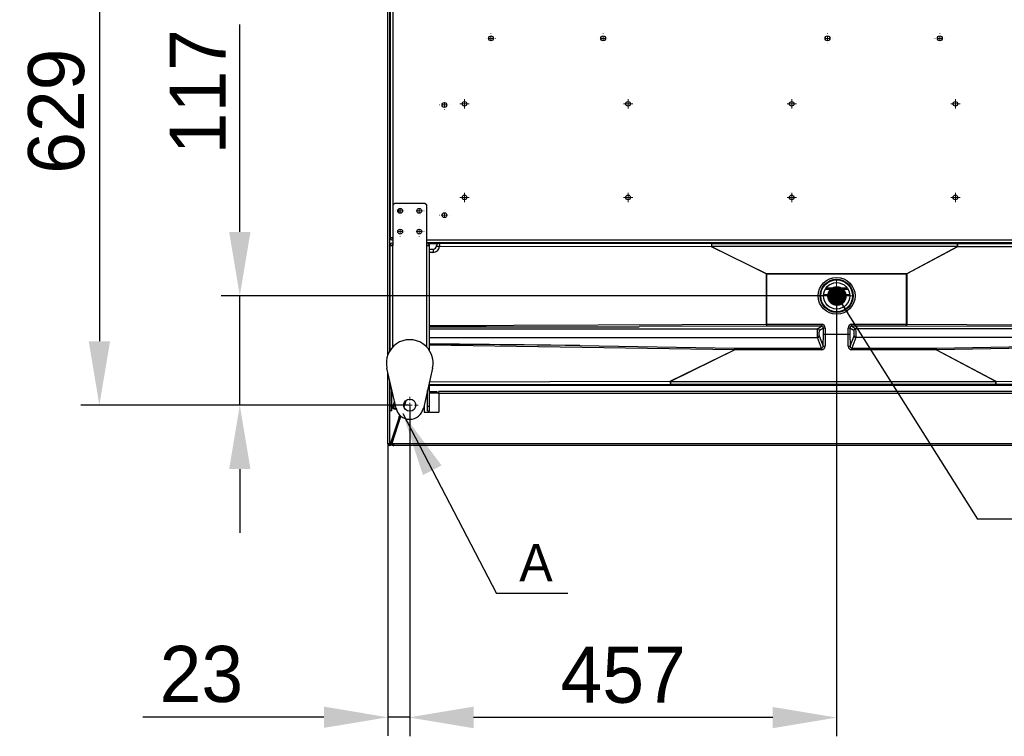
# Model space of a CAD drawing. Header units: millimetres. Extents: x 0 to 39025, y -31299 to 8400.
# Tile 199 of 209: x 14330 to 15383, y 3803 to 4569. Entities that reach past the tile are written whole.
import ezdxf

# ---------------------------------------------------------------- set-up
doc = ezdxf.new("R2010")
doc.units = ezdxf.units.MM
doc.header["$PDSIZE"] = -1
doc.layers.add('ANOTACIJE', color=7, linetype='Continuous')
doc.layers.add('DIMENZIJE', color=4, linetype='Continuous')
doc.styles.add('SLDTEXTSTYLE1', font='Montserrat-Regular.ttf')
doc.styles.add('SLDTEXTSTYLE6', font='txt')
doc.styles.get("Standard").update_dxf_attribs({"font": 'Montserrat-Regular.ttf'})
doc.dimstyles.new('SLDDIMSTYLE0', dxfattribs={"dimtxt": 3, "dimasz": 3.414889, "dimexe": 0, "dimexo": 0.0625, "dimgap": 0.75, "dimtad": 1, "dimdec": 0, "dimlfac": 20, "dimrnd": 1e-09, "dimzin": 12, "dimdsep": 46, "dimtxsty": 'SLDTEXTSTYLE6', "dimsah": 1, "dimcen": 0.09, "dimadec": 0, "dimazin": 3, "dimtfac": 1, "dimtdec": 0, "dimtofl": 0, "dimtmove": 0, "dimatfit": 3, "dimfxl": 1, "dimfrac": 2, "dimtolj": 1, "dimtzin": 12, "dimarcsym": 0})
doc.dimstyles.new('SLDDIMSTYLE2', dxfattribs={"dimtxt": 0.18, "dimasz": 1.050735, "dimexe": 0, "dimexo": 0.0625, "dimgap": 0, "dimtad": 0, "dimtih": 1, "dimtoh": 1, "dimdec": 0, "dimrnd": 1e-09, "dimzin": 0, "dimdsep": 46, "dimtxsty": 'Standard', "dimblk1": 'DOT', "dimblk2": 'DOT', "dimsah": 1, "dimcen": 0.09, "dimadec": 0, "dimazin": 0, "dimtfac": 1.050735, "dimtdec": 0, "dimtofl": 0, "dimtmove": 0, "dimatfit": 3, "dimldrblk": 'DOT', "dimfxl": 1, "dimfrac": 2, "dimtolj": 1, "dimtzin": 0, "dimarcsym": 0})
doc.dimstyles.new('SLDDIMSTYLE3', dxfattribs={"dimtxt": 0.18, "dimasz": 3.414889, "dimexe": 0, "dimexo": 0.0625, "dimgap": 0, "dimtad": 0, "dimtih": 1, "dimtoh": 1, "dimdec": 0, "dimrnd": 1e-09, "dimzin": 0, "dimdsep": 46, "dimtxsty": 'Standard', "dimsah": 1, "dimcen": 0.09, "dimadec": 0, "dimazin": 0, "dimtfac": 3.414889, "dimtdec": 0, "dimtofl": 0, "dimtmove": 0, "dimatfit": 3, "dimfxl": 1, "dimfrac": 2, "dimtolj": 1, "dimtzin": 0, "dimarcsym": 0})

# ---------------------------------------------------------------- blocks, each defined once
blk = doc.blocks.new('SW_CENTERMARKSYMBOL_39')
at = {"color": 0, "linetype": 'Continuous', "lineweight": 18}
for p, q in [((-2.5, 0), (-4.5, 0)), ((0, 0), (-1.25, 0)), ((0, 2.5), (0, 4.5)), ((0, 0), (0, 1.25)), ((0, 0), (0, -1.25)), ((0, 0), (1.25, 0)), ((2.5, 0), (4.5, 0)), ((0, -2.5), (0, -4.5))]:
    blk.add_line(p, q, dxfattribs=at)
blk = doc.blocks.new('SW_CENTERMARKSYMBOL_45')
at = {"color": 0, "linetype": 'Continuous', "lineweight": 18}
for p, q in [((-2.5, 0), (-2.55, 0)), ((0, 0), (-1.25, 0)), ((0, 2.5), (0, 2.55)), ((0, 0), (0, 1.25)), ((0, 0), (0, -1.25)), ((0, 0), (1.25, 0)), ((2.5, 0), (2.55, 0)), ((0, -2.5), (0, -2.55))]:
    blk.add_line(p, q, dxfattribs=at)
blk = doc.blocks.new('SW_CENTERMARKSYMBOL_46')
at = {"color": 0, "linetype": 'Continuous', "lineweight": 18}
for p, q in [((-2.5, 0), (-2.55, 0)), ((0, 0), (-1.25, 0)), ((0, 2.5), (0, 2.55)), ((0, 0), (0, 1.25)), ((0, 0), (0, -1.25)), ((0, 0), (1.25, 0)), ((2.5, 0), (2.55, 0)), ((0, -2.5), (0, -2.55))]:
    blk.add_line(p, q, dxfattribs=at)
blk = doc.blocks.new('SW_CENTERMARKSYMBOL_47')
at = {"color": 0, "linetype": 'Continuous', "lineweight": 18}
for p, q in [((-2.5, 0), (-2.55, 0)), ((0, 0), (-1.25, 0)), ((0, 2.5), (0, 2.55)), ((0, 0), (0, 1.25)), ((0, 0), (0, -1.25)), ((0, 0), (1.25, 0)), ((2.5, 0), (2.55, 0)), ((0, -2.5), (0, -2.55))]:
    blk.add_line(p, q, dxfattribs=at)
blk = doc.blocks.new('SW_CENTERMARKSYMBOL_52')
at = {"color": 0, "linetype": 'Continuous', "lineweight": 18}
for p, q in [((-2.5, 0), (-2.55, 0)), ((0, 0), (-1.25, 0)), ((0, 2.5), (0, 2.55)), ((0, 0), (0, 1.25)), ((0, 0), (0, -1.25)), ((0, 0), (1.25, 0)), ((2.5, 0), (2.55, 0)), ((0, -2.5), (0, -2.55))]:
    blk.add_line(p, q, dxfattribs=at)
blk = doc.blocks.new('SW_CENTERMARKSYMBOL_57')
at = {"color": 0, "linetype": 'Continuous', "lineweight": 18}
for p, q in [((-2.5, 0), (-2.55, 0)), ((0, 0), (-1.25, 0)), ((0, 2.5), (0, 2.55)), ((0, 0), (0, 1.25)), ((0, 0), (0, -1.25)), ((0, 0), (1.25, 0)), ((2.5, 0), (2.55, 0)), ((0, -2.5), (0, -2.55))]:
    blk.add_line(p, q, dxfattribs=at)
blk = doc.blocks.new('SW_CENTERMARKSYMBOL_58')
at = {"color": 0, "linetype": 'Continuous', "lineweight": 18}
for p, q in [((-2.5, 0), (-2.55, 0)), ((0, 0), (-1.25, 0)), ((0, 2.5), (0, 2.55)), ((0, 0), (0, 1.25)), ((0, 0), (0, -1.25)), ((0, 0), (1.25, 0)), ((2.5, 0), (2.55, 0)), ((0, -2.5), (0, -2.55))]:
    blk.add_line(p, q, dxfattribs=at)
blk = doc.blocks.new('SW_CENTERMARKSYMBOL_75')
at = {"color": 0, "linetype": 'Continuous', "lineweight": 18}
for p, q in [((-1.25, 0), (-2.5, 0)), ((0, 0), (-1.25, 0)), ((0, 1.25), (0, 2.5)), ((0, 0), (0, 1.25)), ((0, 0), (0, -1.25)), ((0, 0), (1.25, 0)), ((1.25, 0), (2.5, 0)), ((0, -1.25), (0, -2.5))]:
    blk.add_line(p, q, dxfattribs=at)
blk = doc.blocks.new('SW_CENTERMARKSYMBOL_76')
at = {"color": 0, "linetype": 'Continuous', "lineweight": 18}
for p, q in [((-1.25, 0), (-2.5, 0)), ((0, 0), (-1.25, 0)), ((0, 1.25), (0, 2.5)), ((0, 0), (0, 1.25)), ((0, 0), (0, -1.25)), ((0, 0), (1.25, 0)), ((1.25, 0), (2.5, 0)), ((0, -1.25), (0, -2.5))]:
    blk.add_line(p, q, dxfattribs=at)
blk = doc.blocks.new('SW_CENTERMARKSYMBOL_77')
at = {"color": 0, "linetype": 'Continuous', "lineweight": 18}
for p, q in [((-1.25, 0), (-2.5, 0)), ((0, 0), (-1.25, 0)), ((0, 1.25), (0, 2.5)), ((0, 0), (0, 1.25)), ((0, 0), (0, -1.25)), ((0, 0), (1.25, 0)), ((1.25, 0), (2.5, 0)), ((0, -1.25), (0, -2.5))]:
    blk.add_line(p, q, dxfattribs=at)
blk = doc.blocks.new('SW_CENTERMARKSYMBOL_78')
at = {"color": 0, "linetype": 'Continuous', "lineweight": 18}
for p, q in [((-1.25, 0), (-2.5, 0)), ((0, 0), (-1.25, 0)), ((0, 1.25), (0, 2.5)), ((0, 0), (0, 1.25)), ((0, 0), (0, -1.25)), ((0, 0), (1.25, 0)), ((1.25, 0), (2.5, 0)), ((0, -1.25), (0, -2.5))]:
    blk.add_line(p, q, dxfattribs=at)
blk = doc.blocks.new('SW_CENTERMARKSYMBOL_82')
at = {"color": 0, "linetype": 'Continuous', "lineweight": 18}
for p, q in [((-1.25, 0), (-2.5, 0)), ((0, 0), (-1.25, 0)), ((0, 1.25), (0, 2.5)), ((0, 0), (0, 1.25)), ((0, 0), (0, -1.25)), ((0, 0), (1.25, 0)), ((1.25, 0), (2.5, 0)), ((0, -1.25), (0, -2.5))]:
    blk.add_line(p, q, dxfattribs=at)
blk = doc.blocks.new('SW_CENTERMARKSYMBOL_83')
at = {"color": 0, "linetype": 'Continuous', "lineweight": 18}
for p, q in [((-1.25, 0), (-2.5, 0)), ((0, 0), (-1.25, 0)), ((0, 1.25), (0, 2.5)), ((0, 0), (0, 1.25)), ((0, 0), (0, -1.25)), ((0, 0), (1.25, 0)), ((1.25, 0), (2.5, 0)), ((0, -1.25), (0, -2.5))]:
    blk.add_line(p, q, dxfattribs=at)
blk = doc.blocks.new('SW_CENTERMARKSYMBOL_84')
at = {"color": 0, "linetype": 'Continuous', "lineweight": 18}
for p, q in [((-1.25, 0), (-2.5, 0)), ((0, 0), (-1.25, 0)), ((0, 1.25), (0, 2.5)), ((0, 0), (0, 1.25)), ((0, 0), (0, -1.25)), ((0, 0), (1.25, 0)), ((1.25, 0), (2.5, 0)), ((0, -1.25), (0, -2.5))]:
    blk.add_line(p, q, dxfattribs=at)
blk = doc.blocks.new('SW_CENTERMARKSYMBOL_85')
at = {"color": 0, "linetype": 'Continuous', "lineweight": 18}
for p, q in [((-1.25, 0), (-2.5, 0)), ((0, 0), (-1.25, 0)), ((0, 1.25), (0, 2.5)), ((0, 0), (0, 1.25)), ((0, 0), (0, -1.25)), ((0, 0), (1.25, 0)), ((1.25, 0), (2.5, 0)), ((0, -1.25), (0, -2.5))]:
    blk.add_line(p, q, dxfattribs=at)
blk = doc.blocks.new('SW_CENTERMARKSYMBOL_96')
at = {"color": 0, "linetype": 'Continuous', "lineweight": 18}
for p, q in [((-2.5, 0), (-2.55, 0)), ((0, 0), (-1.25, 0)), ((0, 2.5), (0, 2.55)), ((0, 0), (0, 1.25)), ((0, 0), (0, -1.25)), ((0, 0), (1.25, 0)), ((2.5, 0), (2.55, 0)), ((0, -2.5), (0, -2.55))]:
    blk.add_line(p, q, dxfattribs=at)
blk = doc.blocks.new('SW_CENTERMARKSYMBOL_97')
at = {"color": 0, "linetype": 'Continuous', "lineweight": 18}
for p, q in [((-2.5, 0), (-2.55, 0)), ((0, 0), (-1.25, 0)), ((0, 2.5), (0, 2.55)), ((0, 0), (0, 1.25)), ((0, 0), (0, -1.25)), ((0, 0), (1.25, 0)), ((2.5, 0), (2.55, 0)), ((0, -2.5), (0, -2.55))]:
    blk.add_line(p, q, dxfattribs=at)
blk = doc.blocks.new('SW_CENTERMARKSYMBOL_98')
at = {"color": 0, "linetype": 'Continuous', "lineweight": 18}
for p, q in [((-2.5, 0), (-2.55, 0)), ((0, 0), (-1.25, 0)), ((0, 2.5), (0, 2.55)), ((0, 0), (0, 1.25)), ((0, 0), (0, -1.25)), ((0, 0), (1.25, 0)), ((2.5, 0), (2.55, 0)), ((0, -2.5), (0, -2.55))]:
    blk.add_line(p, q, dxfattribs=at)
blk = doc.blocks.new('SW_CENTERMARKSYMBOL_99')
at = {"color": 0, "linetype": 'Continuous', "lineweight": 18}
for p, q in [((-2.5, 0), (-2.55, 0)), ((0, 0), (-1.25, 0)), ((0, 2.5), (0, 2.55)), ((0, 0), (0, 1.25)), ((0, 0), (0, -1.25)), ((0, 0), (1.25, 0)), ((2.5, 0), (2.55, 0)), ((0, -2.5), (0, -2.55))]:
    blk.add_line(p, q, dxfattribs=at)
blk = doc.blocks.new('SW_CENTERMARKSYMBOL_100')
at = {"color": 0, "linetype": 'Continuous', "lineweight": 18}
for p, q in [((0, 2.5), (0, 8.31)), ((-2.5, 0), (-8.31, 0)), ((0, 0), (-1.25, 0)), ((0, 0), (0, 1.25)), ((0, 0), (0, -1.25)), ((0, 0), (1.25, 0)), ((2.5, 0), (8.31, 0)), ((0, -2.5), (0, -8.31))]:
    blk.add_line(p, q, dxfattribs=at)
blk = doc.blocks.new('Adapt 2 S (spodaj)')
at = {"linetype": 'Continuous', "lineweight": 25}
for p, q in [((0, 97), (0, 713)), ((2.1, 101.2), (2.1, 713)), ((2.4, 650.8), (2.4, 222.4)), ((5.2, 650.8), (5.2, 257)), ((2.1, 397.5), (2.4, 397.5)), ((2.4, 317.5), (2.1, 317.5)), ((7.2, 259), (5.2, 257)), ((5.2, 257), (5.2, 214)), ((39.6, 259), (7.2, 259)), ((11.4, 252.9), (11.4, 249.1)), ((41.6, 257), (39.6, 259)), ((41.6, 214), (41.6, 257)), ((2.4, 222.4), (5.2, 222.4)), ((2.4, 101.7), (2.4, 214)), ((2.4, 214), (5.2, 214)), ((5.2, 105.3), (5.2, 214)), ((41.6, 219.9), (898.6, 219.9)), ((41.6, 217.1), (898.6, 217.1)), ((41.6, 214), (44.4, 214)), ((41.6, 105.3), (41.6, 214)), ((43.4, 216.1), (52.8, 216.1)), ((44.4, 101.7), (44.4, 214)), ((52, 213.6), (52, 214.1)), ((55, 217.1), (55, 216.6)), ((55, 216.3), (346.3, 215.9)), ((346.2, 212.4), (55.3, 212.8)), ((85.5, 217.1), (85.5, 216.6)), ((90.5, 216.6), (90.5, 217.1)), ((404.9, 183.5), (346.2, 212.4)), ((346.3, 215.9), (346.3, 212.7)), ((346.3, 215.9), (609.3, 215.9)), ((346.3, 212.7), (405.1, 183.8)), ((609.3, 212.7), (346.3, 212.7)), ((554.9, 183.8), (609.3, 212.7)), ((609.4, 212.4), (555.1, 183.5)), ((609.3, 215.9), (872.9, 216.3)), ((609.3, 212.7), (609.3, 215.9)), ((873, 212.8), (609.4, 212.4)), ((2.4, 207.1), (2.1, 207.1)), ((44.4, 210.1), (48.5, 210.1)), ((48.3, 206.6), (44.4, 206.6)), ((2.1, 194.6), (2.4, 194.6)), ((404.9, 183.5), (405.1, 183.5)), ((404.9, 129.7), (404.9, 183.5)), ((405.1, 183.8), (405.1, 183.5)), ((405.1, 183.8), (554.9, 183.8)), ((405.1, 183.5), (405.1, 129.7)), ((554.9, 183.5), (405.1, 183.5)), ((554.9, 183.8), (554.9, 183.5)), ((554.9, 183.5), (555.1, 183.5)), ((554.9, 129.7), (554.9, 183.5)), ((555.1, 183.5), (555.1, 129.7)), ((468.9, 168.8), (491.1, 168.8)), ((465.9, 161.4), (494.1, 161.4)), ((494.1, 161.1), (465.9, 161.1)), ((467.8, 167.1), (492.2, 167.1)), ((468.4, 168.1), (491.6, 168.1)), ((44.4, 128.3), (404.9, 129.7)), ((44.4, 126.5), (268.7, 127.2)), ((405, 127.7), (268.7, 127.2)), ((405.1, 129.7), (405.1, 127.7)), ((405.1, 129.7), (463.7, 129.7)), ((463.7, 127.7), (405.1, 127.7)), ((459.5, 125), (463.7, 127.7)), ((463.7, 129.7), (463.7, 127.7)), ((496.3, 127.7), (496.3, 129.7)), ((496.3, 129.7), (554.9, 129.7)), ((554.9, 127.7), (496.3, 127.7)), ((496.3, 127.7), (500.5, 125)), ((554.9, 127.7), (554.9, 129.7)), ((872.9, 126.4), (555, 127.7)), ((555.1, 129.7), (873, 128.4)), ((44.4, 125), (459.5, 125)), ((461.4, 117.2), (465.6, 106.3)), ((465.8, 125.7), (461.5, 123.1)), ((465.6, 106.3), (465.8, 119.2)), ((465.8, 119.2), (465.8, 125.7)), ((467.7, 125.7), (465.8, 125.7)), ((467.7, 119.1), (467.6, 106.2)), ((467.7, 125.7), (467.7, 119.1)), ((467.7, 119.1), (467.7, 119.1)), ((467.7, 119.1), (492.3, 119.1)), ((494.2, 125.7), (492.3, 125.7)), ((492.3, 119.1), (492.3, 125.7)), ((492.4, 106.2), (492.3, 119.1)), ((492.3, 119.1), (492.3, 119.1)), ((494.2, 125.7), (494.2, 119.2)), ((498.5, 123.1), (494.2, 125.7)), ((494.2, 119.2), (494.4, 106.3)), ((494.4, 106.3), (498.6, 117.2)), ((881.2, 125), (500.5, 125)), ((2.4, 114.6), (2.1, 114.6)), ((44.4, 115.4), (459.4, 115.4)), ((205.4, 106.9), (44.4, 108.9)), ((370.7, 102.4), (44.4, 107.5)), ((205.4, 106.9), (370.8, 104.3)), ((463.7, 104.3), (459.4, 115.4)), ((500.6, 115.4), (496.3, 104.3)), ((881.1, 115.4), (500.6, 115.4)), ((586.7, 104.3), (872.9, 109.1)), ((873, 107.2), (586.8, 102.4)), ((302.1, 68.7), (370.7, 102.4)), ((371.1, 102.2), (302.2, 68.4)), ((371.1, 104.3), (463.7, 104.3)), ((371.1, 104.3), (371.1, 102.2)), ((463.7, 102.2), (371.1, 102.2)), ((463.7, 104.3), (463.7, 102.2)), ((496.3, 102.2), (496.3, 104.3)), ((496.3, 104.3), (586.4, 104.3)), ((586.4, 102.2), (496.3, 102.2)), ((586.4, 102.2), (586.4, 104.3)), ((650.1, 68.4), (586.4, 102.2)), ((586.8, 102.4), (650.2, 68.7)), ((8.8, 39.8), (-1, 82.6)), ((0, 2), (0, 78.3)), ((47.8, 82.6), (38, 39.8)), ((2.1, 2), (2.1, 69.1)), ((2.1, 67.2), (2.4, 67.5)), ((2.4, 62.3), (2.4, 67.8)), ((44.4, 62.3), (44.4, 67.8)), ((302.2, 65.2), (44.4, 64.8)), ((870.5, 64.1), (44.4, 64.1)), ((44.5, 68.3), (302.1, 68.7)), ((302.2, 68.4), (650.1, 68.4)), ((302.2, 68.4), (302.2, 65.2)), ((650.1, 65.2), (302.2, 65.2)), ((650.1, 68.4), (650.1, 65.2)), ((869.7, 64.8), (650.1, 65.2)), ((650.2, 68.7), (869.9, 68.3)), ((2.4, 62.3), (3.6, 62.3)), ((2.4, 42.3), (2.4, 62.3)), ((4.4, 42.3), (4.4, 59)), ((41.8, 56.3), (42.4, 56.3)), ((41.9, 56.7), (42.4, 56.7)), ((41.9, 56.7), (42.4, 56.7)), ((42.1, 57.7), (42.4, 57.7)), ((42.4, 58.7), (42.3, 58.7)), ((42.4, 42.3), (42.4, 59)), ((43.2, 62.3), (44.4, 62.3)), ((44.4, 42.3), (44.4, 62.3)), ((44.4, 57.7), (52.5, 57.7)), ((44.4, 56.7), (52.5, 56.7)), ((44.4, 56.3), (54.5, 56.3)), ((52.5, 57.7), (52.5, 56.7)), ((54.5, 55.7), (54.5, 57.7)), ((957.5, 57.7), (54.5, 57.7)), ((54.5, 55.7), (54.5, 35.7)), ((957.5, 55.7), (54.5, 55.7)), ((4.4, 42.3), (2.4, 42.3)), ((2.4, 37.3), (2.4, 42.3)), ((4.4, 37.3), (4.4, 42.3)), ((7, 47.6), (4.9, 41.2)), ((7.6, 45.1), (6, 40.1)), ((17, 41.8), (19.1, 48)), ((17, 41.8), (19.1, 48)), ((17.2, 41.3), (19.5, 48.3)), ((18.5, 45.4), (17.2, 41.3)), ((18.5, 45.4), (19.5, 48.3)), ((18.5, 45.4), (18.5, 45.4)), ((38.9, 43.7), (38.9, 35.7)), ((42.4, 42.3), (44.4, 42.3)), ((42.4, 37.3), (42.4, 42.3)), ((44.4, 37.3), (44.4, 42.3)), ((4.4, 37.3), (2.4, 37.3)), ((3.9, 1.3), (13.8, 31.7)), ((4.9, 41.2), (4.7, 40.7)), ((4.7, 40.7), (5.8, 39.5)), ((6, 40.1), (4.9, 41.2)), ((6, 40.1), (5.8, 39.5)), ((5.8, 39.5), (9.1, 38.5)), ((8.9, 39.1), (6, 40.1)), ((9.1, 38.5), (9.1, 38.5)), ((12.3, 30.6), (12.9, 32.4)), ((13.3, 30.2), (13.8, 31.7)), ((38.9, 35.7), (54.5, 35.7)), ((42.4, 37.3), (44.4, 37.3)), ((3, 1.7), (11.7, 28.7)), ((3.9, 1.4), (12.7, 28.3)), ((4.6, 2.6), (14, 31.5)), ((11.7, 28.7), (12.3, 30.6)), ((12.7, 28.3), (11.7, 28.7)), ((12.3, 30.6), (13.3, 30.2)), ((13.3, 30.2), (12.7, 28.3)), ((2.1, 2), (0, 2)), ((2, 1.7), (2, 2)), ((2, 1.7), (2, 1.7)), ((2, 1.7), (2.9, 1.5)), ((2, 1.7), (2.9, 1.5)), ((3, 1.7), (3.9, 1.4)), ((3.9, 1.4), (3.9, 1.3)), ((3.9, 1.3), (3.9, 1.3)), ((4.4, 2.9), (4.5, 2.9)), ((4.5, 2.9), (4.4, 2.9)), ((4.4, 2.8), (4.5, 2.8)), ((4.5, 3.3), (5, 3.7)), ((4.5, 3.2), (5, 3.7)), ((4.5, 2.9), (4.8, 3.2)), ((4.5, 2.9), (4.5, 2.1)), ((4.7, 2.9), (4.5, 2.9)), ((4.5, 0), (4.5, 2.1)), ((6.5, 0), (4.5, 0)), ((6.5, 2), (4.6, 2.6)), ((5.7, 2.3), (5.5, 1.8)), ((5.6, 2.1), (5.5, 2.1)), ((5.7, 1.4), (6.5, 1.4)), ((957.5, 2), (6.5, 2)), ((6.5, 0), (6.5, 2)), ((957.5, 0), (6.5, 0))]:
    blk.add_line(p, q, dxfattribs=at)
at = {"linetype": 'Continuous', "lineweight": 25, "flags": 128}
for points in [[(85.5, 216.7), (85.4, 216.7), (85.3, 216.7), (85.5, 216.6), (86.1, 216.6), (87, 216.6), (88, 216.6)], [(88, 216.6), (89, 216.6), (89.9, 216.6), (90.5, 216.6), (90.7, 216.7), (90.6, 216.7), (90.5, 216.7)]]:
    blk.add_lwpolyline(points, dxfattribs=at)
at = {"linetype": 'Continuous', "lineweight": 25}
for centre, radius in [((110.3, 435.4), 2.6), ((230.3, 435.4), 2.6), ((470.3, 435.4), 2.6), ((590.3, 435.4), 2.6), ((60.5, 364.2), 2.6), ((82, 365.4), 2.5), ((257, 365.4), 2.5), ((432, 365.4), 2.5), ((607, 365.4), 2.5), ((82, 265.4), 2.5), ((257, 265.4), 2.5), ((432, 265.4), 2.5), ((607, 265.4), 2.5), ((13.2, 251), 2.6), ((33.6, 251), 2.6), ((60.5, 246.4), 2.6), ((13.2, 228.8), 2.6), ((33.6, 228.8), 2.6), ((480, 160.1), 19.7), ((480, 160.1), 17.7), ((480, 160.1), 17), ((480, 160.1), 14.1), ((23.4, 43.2), 6.5)]:
    blk.add_circle(centre, radius, dxfattribs=at)
for centre, radius, start, end in [((5.2, 222.4), 2.8, 180, 270), ((5.2, 222.4), 0.8, 180, 270), ((5.2, 214), 2.8, 90, 180), ((5.2, 214), 0.8, 90, 180), ((41.6, 214), 2.8, 0, 90), ((41.6, 214), 0.8, 0, 90), ((48.3, 213.6), 7, 270, 353.8332), ((48.5, 213.6), 3.5, 270, 357.7806), ((55, 213.6), 3, 89.9825, 179.9825), ((55, 213.3), 3, 89.99, 177.7555), ((55, 213.3), 3, 89.9803, 177.7654), ((48.5, 213.6), 3.5, 357.782, 0), ((48.5, 216.6), 6.5, 357.782, 0), ((368.4, 213.2), 22.2, 173.0144, 182.0645), ((427.5, 172.5), 90.6, 153.6616, 153.8767), ((588.9, 213.2), 20.6, 357.7717, 7.5458), ((534.1, 172.5), 85.2, 27.9187, 28.1511), ((68.8, 207.5), 20.5, 172.641, 182.441), ((486.3, 143.6), 90.6, 153.6616, 153.8767), ((479.8, 143.6), 85.2, 27.9187, 28.1511), ((419.1, 129.3), 14.2, 178.4299, 186.5069), ((542, 129.3), 13.1, 352.9707, 1.6947), ((459.3, 117.4), 2.05, 271.6691, 355.3286), ((459.5, 123), 2.02, 0.6394, 89.0187), ((500.5, 123), 2.02, 90.9813, 179.3606), ((500.7, 117.4), 2.05, 184.6714, 268.3309), ((23.4, 88.2), 25, 347.1604, 192.8396), ((467.3, 114), 7.83, 257.6795, 272.261), ((492.7, 114), 7.83, 267.739, 282.3205), ((392.7, 102.3), 22, 174.9351, 179.8316), ((566.4, 102.3), 20.4, 0.1825, 5.4724), ((383.4, 108.6), 90.6, 206.1233, 206.3384), ((324.3, 67.9), 22.2, 177.9355, 186.9856), ((574.9, 108.6), 85.2, 331.8489, 332.0813), ((629.7, 67.9), 20.6, 352.4542, 2.2283), ((23.4, 43.2), 15, 192.8396, 347.1604), ((2, 2), 2, 180, 342), ((2, 2), 1, 180, 342)]:
    blk.add_arc(centre, radius, start, end, dxfattribs=at)
for centre, major_axis, ratio, start_param, end_param in [((55, 214.1), (0, -3), 0.999391, 3.141593, 4.712389), ((5, 207.1), (3, 0), 0.999391, 2.619441, 2.88275), ((290.3, 129.2), (248.3, 0.9), 0.008056, 3.28072, 4.625173), ((405.1, 129.5), (3.5, 0), 0.037495, 1.570796, 1.613754), ((405.1, 127.5), (1.5, 0), 0.087489, 1.570796, 1.613754), ((463.7, 125.7), (3.44, 2.14), 0.986572, 5.732422, 7.291089), ((463.7, 125.7), (1.77, 1.1), 0.960939, 5.732422, 7.291089), ((496.3, 125.7), (3.44, -2.14), 0.986572, 2.133689, 3.692355), ((496.3, 125.7), (1.77, -1.1), 0.960939, 2.133689, 3.692355), ((554.9, 129.5), (3.5, 0), 0.037495, 1.52437, 1.570796), ((554.9, 127.5), (1.5, 0), 0.087489, 1.52437, 1.570796), ((459.6, 120.1), (0, 5), 0.084325, 0.087266, 2.792527), ((461.5, 120.1), (0, 3), 0.140541, 0.087266, 2.792527), ((467.7, 119.2), (2, -0.01), 0.043658, 3.281487, 4.712657), ((492.3, 119.2), (2, 0.01), 0.043658, 4.712121, 6.143291), ((498.5, 120.1), (0, 3), 0.140541, 3.490659, 6.195919), ((500.4, 120.1), (0, 5), 0.084325, 3.490659, 6.195919), ((290.3, 103.7), (248.3, -3.9), 0.008055, 1.919652, 3.002561), ((463.5, 106.5), (-0.98, 2.08), 0.868804, 2.711424, 4.234602), ((463.5, 106.4), (-2.03, 3.64), 0.959645, 2.649586, 4.172764), ((496.5, 106.4), (2.03, 3.64), 0.959645, 2.110421, 3.6336), ((496.5, 106.5), (0.98, 2.08), 0.868804, 2.048583, 3.571761), ((371.9, 102.9), (4.34, -1.7), 0.205953, 4.507363, 4.604606), ((371.9, 104.8), (3.49, 0.13), 0.147876, 4.373927, 4.471169), ((585.6, 104.8), (3.28, -0.13), 0.157519, 4.950601, 5.049421), ((585.6, 102.9), (4.18, 1.68), 0.208534, 4.809347, 4.908167), ((5, 67.1), (2.12, 2.12), 0.998783, 2.615646, 2.878955)]:
    blk.add_ellipse(centre, major_axis=major_axis, ratio=ratio, start_param=start_param, end_param=end_param, dxfattribs=at)
for points, knots in [([(52, 213.4), (52, 213.4), (52, 213.4), (52.1, 213.4), (52.2, 213.4), (52.3, 213.4), (52.4, 213.4), (52.7, 213.3), (52.8, 213.3), (53.1, 213.3), (53.3, 213.2), (53.6, 213.2), (53.8, 213.1), (54.4, 213), (54.9, 212.9), (55.3, 212.8)], [0, 0, 0, 0, 0.125, 0.125, 0.25, 0.25, 0.375, 0.375, 0.5, 0.5, 0.625, 0.625, 0.75, 0.75, 1, 1, 1, 1]), ([(55, 216.3), (55, 216.3), (55, 216.3), (55, 216.2), (55, 216.1), (55, 215.9), (55, 215.8), (55, 215.6), (55, 215.4), (55.1, 215.1), (55.1, 214.9), (55.1, 214.5), (55.1, 214.3), (55.2, 213.9), (55.2, 213.7), (55.3, 213.3), (55.3, 213), (55.3, 212.8)], [0, 0, 0, 0, 0.125, 0.125, 0.25, 0.25, 0.375, 0.375, 0.5, 0.5, 0.625, 0.625, 0.75, 0.75, 0.875, 0.875, 1, 1, 1, 1]), ([(1, 2), (1, 1.9), (1.1, 1.9), (1.5, 1.8), (1.7, 1.7), (2, 1.7)], [0, 0, 0, 0, 0.5, 0.5, 1, 1, 1, 1]), ([(1, 1.8), (1.1, 1.7), (1.4, 1.7), (1.7, 1.7), (2, 1.7)], [0, 0, 0, 0, 0.225923, 1, 1, 1, 1]), ([(4.6, 2.6), (4.5, 2.3), (4.5, 2), (4.6, 1.4), (4.7, 1.1), (5.1, 0.6), (5.3, 0.3), (5.9, 0.1), (6.2, 0), (6.5, 0)], [0, 0, 0, 0, 0.25, 0.25, 0.5, 0.5, 0.75, 0.75, 1, 1, 1, 1]), ([(5.6, 2.3), (5.5, 2.1), (5.5, 2), (5.6, 1.7), (5.6, 1.5), (5.8, 1.3), (5.9, 1.2), (6.2, 1), (6.4, 1), (6.5, 1)], [0, 0, 0, 0, 0.25, 0.25, 0.5, 0.5, 0.75, 0.75, 1, 1, 1, 1])]:
    blk.add_open_spline(points, degree=3, knots=knots, dxfattribs=at)
for points in [[(52, 213.4), (52, 213.4), (52, 213.4), (52, 213.4)], [(55, 216.3), (55, 216.3), (55, 216.3), (55, 216.3)]]:
    blk.add_open_spline(points, degree=3, dxfattribs=at)
at = {"linetype": 'Continuous', "lineweight": 0, "xscale": 2, "yscale": 2, "zscale": 2}
for name, p in [('SW_CENTERMARKSYMBOL_52', (110.3, 435.4)), ('SW_CENTERMARKSYMBOL_46', (230.3, 435.4)), ('SW_CENTERMARKSYMBOL_47', (470.3, 435.4)), ('SW_CENTERMARKSYMBOL_45', (590.3, 435.4)), ('SW_CENTERMARKSYMBOL_57', (60.5, 364.2)), ('SW_CENTERMARKSYMBOL_78', (82, 365.4)), ('SW_CENTERMARKSYMBOL_85', (257, 365.4)), ('SW_CENTERMARKSYMBOL_84', (432, 365.4)), ('SW_CENTERMARKSYMBOL_83', (607, 365.4)), ('SW_CENTERMARKSYMBOL_82', (82, 265.4)), ('SW_CENTERMARKSYMBOL_77', (257, 265.4)), ('SW_CENTERMARKSYMBOL_76', (432, 265.4)), ('SW_CENTERMARKSYMBOL_75', (607, 265.4)), ('SW_CENTERMARKSYMBOL_97', (13.2, 251)), ('SW_CENTERMARKSYMBOL_98', (33.6, 251)), ('SW_CENTERMARKSYMBOL_58', (60.5, 246.4)), ('SW_CENTERMARKSYMBOL_99', (13.2, 228.8)), ('SW_CENTERMARKSYMBOL_96', (33.6, 228.8)), ('SW_CENTERMARKSYMBOL_100', (480, 160.1)), ('SW_CENTERMARKSYMBOL_39', (23.4, 43.2))]:
    blk.add_blockref(name, p, dxfattribs=at)
blk = doc.blocks.new('_Dot')
at = {"color": 0, "linetype": 'ByBlock', "lineweight": -2}
blk.add_line((-0.5, 0), (-1, 0), dxfattribs=at)
at = {"color": 0, "linetype": 'ByBlock', "const_width": 0.5}
blk.add_lwpolyline([(-0.25, 0, 1), (0.25, 0, 1)], format="xyb", close=True, dxfattribs=at)
blk = doc.blocks.new('*D22')
at = {"layer": 'Defpoints', "color": 0, "transparency": 16777216}
for p in [(15203.4, 4273.8), (14746.8, 4156.9), (14746.8, 3822.9)]:
    blk.add_point(p, dxfattribs=at)
at = {"layer": 'DIMENZIJE', "color": 0, "lineweight": -2, "transparency": 16777216}
for p, q in [((15203.4, 4272.5), (15203.4, 3802.9)), ((14746.8, 4155.6), (14746.8, 3802.9)), ((15135.1, 3822.9), (14815.1, 3822.9))]:
    blk.add_line(p, q, dxfattribs=at)
at = {"layer": 'DIMENZIJE', "color": 0, "transparency": 16777216}
for points in [[(14815.1, 3834.2), (14815.1, 3811.5), (14746.8, 3822.9)], [(15135.1, 3834.2), (15135.1, 3811.5), (15203.4, 3822.9)]]:
    blk.add_solid(points, dxfattribs=at)
at = {"layer": 'DIMENZIJE', "color": 0, "transparency": 16777216, "insert": (14975.1, 3868.3), "char_height": 60, "attachment_point": 5, "style": 'SLDTEXTSTYLE6'}
blk.add_mtext('\\A1;457', dxfattribs=at)
blk = doc.blocks.new('*D23')
at = {"layer": 'Defpoints', "color": 0, "transparency": 16777216}
for p in [(14746.8, 4156.9), (14723.4, 4115.7), (14746.8, 3823.2)]:
    blk.add_point(p, dxfattribs=at)
at = {"layer": 'DIMENZIJE', "color": 0, "lineweight": -2, "transparency": 16777216}
for p, q in [((14746.8, 4155.6), (14746.8, 3803.2)), ((14723.4, 4114.4), (14723.4, 3803.2)), ((14655.1, 3823.2), (14461.2, 3823.2)), ((14746.8, 3823.2), (14723.4, 3823.2)), ((14815.1, 3823.2), (14883.4, 3823.2))]:
    blk.add_line(p, q, dxfattribs=at)
at = {"layer": 'DIMENZIJE', "color": 0, "transparency": 16777216}
for points in [[(14655.1, 3834.6), (14655.1, 3811.9), (14723.4, 3823.2)], [(14815.1, 3834.6), (14815.1, 3811.9), (14746.8, 3823.2)]]:
    blk.add_solid(points, dxfattribs=at)
at = {"layer": 'DIMENZIJE', "color": 0, "transparency": 16777216, "insert": (14524, 3869.1), "char_height": 60, "attachment_point": 5, "style": 'SLDTEXTSTYLE6'}
blk.add_mtext('\\A1;23', dxfattribs=at)
blk = doc.blocks.new('*D24')
at = {"layer": 'Defpoints', "color": 0, "transparency": 16777216}
for p in [(15203.4, 4273.8), (14565.1, 4156.9), (14746.8, 4156.9)]:
    blk.add_point(p, dxfattribs=at)
at = {"layer": 'DIMENZIJE', "color": 0, "lineweight": -2, "transparency": 16777216}
for p, q in [((14565.1, 4342.1), (14565.1, 4564)), ((15202.1, 4273.8), (14545.1, 4273.8)), ((14565.1, 4156.9), (14565.1, 4273.8)), ((14745.5, 4156.9), (14545.1, 4156.9)), ((14565.1, 4088.6), (14565.1, 4020.3))]:
    blk.add_line(p, q, dxfattribs=at)
at = {"layer": 'DIMENZIJE', "color": 0, "transparency": 16777216}
for points in [[(14553.7, 4342.1), (14576.5, 4342.1), (14565.1, 4273.8)], [(14553.7, 4088.6), (14576.5, 4088.6), (14565.1, 4156.9)]]:
    blk.add_solid(points, dxfattribs=at)
at = {"layer": 'DIMENZIJE', "color": 0, "transparency": 16777216, "insert": (14520.1, 4492.1), "char_height": 60, "attachment_point": 5, "rotation": 90, "style": 'SLDTEXTSTYLE6'}
blk.add_mtext('\\A1;117', dxfattribs=at)
blk = doc.blocks.new('*D25')
at = {"layer": 'Defpoints', "color": 0, "transparency": 16777216}
for p in [(14746.8, 4785.5), (14414.9, 4156.9), (14746.8, 4156.9)]:
    blk.add_point(p, dxfattribs=at)
at = {"layer": 'DIMENZIJE', "color": 0, "lineweight": -2, "transparency": 16777216}
for p, q in [((14745.5, 4785.5), (14394.9, 4785.5)), ((14414.9, 4717.2), (14414.9, 4225.2)), ((14745.5, 4156.9), (14394.9, 4156.9))]:
    blk.add_line(p, q, dxfattribs=at)
at = {"layer": 'DIMENZIJE', "color": 0, "transparency": 16777216}
for points in [[(14403.5, 4717.2), (14426.3, 4717.2), (14414.9, 4785.5)], [(14403.5, 4225.2), (14426.3, 4225.2), (14414.9, 4156.9)]]:
    blk.add_solid(points, dxfattribs=at)
at = {"layer": 'DIMENZIJE', "color": 0, "transparency": 16777216, "insert": (14369, 4471.2), "char_height": 60, "attachment_point": 5, "rotation": 90, "style": 'SLDTEXTSTYLE6'}
blk.add_mtext('\\A1;629', dxfattribs=at)

msp = doc.modelspace()

# ---------------------------------------------------------------- linework, layer by layer
at = {"layer": 'ANOTACIJE', "color": 0}
for p, q in [((15425.5, 4035.2), (15354.2, 4035.2)), ((14916, 3955.6), (14839.5, 3955.6))]:
    msp.add_line(p, q, dxfattribs=at)

# ---------------------------------------------------------------- block references
at = {"color": 1}
msp.add_blockref('Adapt 2 S (spodaj)', (14723.4, 4113.7), dxfattribs=at)

# ---------------------------------------------------------------- texts
at = {"layer": 'ANOTACIJE', "color": 0, "insert": (14864, 3968.6), "char_height": 40, "attachment_point": 7, "style": 'SLDTEXTSTYLE1'}
msp.add_mtext('A', dxfattribs=at)

# ---------------------------------------------------------------- dimensions: what is measured, and where the dimension line sits
at = {"layer": 'DIMENZIJE'}
dim = msp.add_linear_dim(base=(14414.9, 4156.9), p1=(14746.8, 4785.5), p2=(14746.8, 4156.9), angle=90, dimstyle='SLDDIMSTYLE0', override={"dimscale": 20, "dimexe": 1, "dimlfac": 1, "dimdle": 1, "dimtofl": 1}, dxfattribs=at)
dim.commit()
dim.dimension.update_dxf_attribs({"geometry": '*D25', "text_midpoint": (14369, 4471.2)})
dim = msp.add_linear_dim(base=(14565.1, 4156.9), p1=(15203.4, 4273.8), p2=(14746.8, 4156.9), angle=90, dimstyle='SLDDIMSTYLE0', override={"dimscale": 20, "dimexe": 1, "dimlfac": 1, "dimdle": 1, "dimtofl": 1}, dxfattribs=at)
dim.commit()
dim.dimension.update_dxf_attribs({"geometry": '*D24', "text_midpoint": (14565.1, 4492.1), "dimtype": 160})
dim = msp.add_linear_dim(base=(14746.8, 3822.9), p1=(15203.4, 4273.8), p2=(14746.8, 4156.9), dimstyle='SLDDIMSTYLE0', override={"dimscale": 20, "dimexe": 1, "dimlfac": 1, "dimdle": 1, "dimtofl": 1}, dxfattribs=at)
dim.commit()
dim.dimension.update_dxf_attribs({"geometry": '*D22', "text_midpoint": (14975.1, 3868.3)})
dim = msp.add_linear_dim(base=(14746.8, 3823.2), p1=(14723.4, 4115.7), p2=(14746.8, 4156.9), dimstyle='SLDDIMSTYLE0', override={"dimscale": 20, "dimexe": 1, "dimlfac": 1, "dimdle": 1, "dimtofl": 1}, dxfattribs=at)
dim.commit()
dim.dimension.update_dxf_attribs({"geometry": '*D23', "text_midpoint": (14524, 3823.2), "dimtype": 160})

# ---------------------------------------------------------------- leaders
at = {"layer": 'ANOTACIJE', "color": 7}
for points, dimstyle in [([(15203.7, 4273.6), (15354.2, 4035.2)], 'SLDDIMSTYLE2'), ([(14739.4, 4147.9), (14839.5, 3955.6)], 'SLDDIMSTYLE3')]:
    msp.add_leader(points, dimstyle=dimstyle, override={"dimscale": 20}, dxfattribs=at)

doc.saveas('drawing.dxf')
